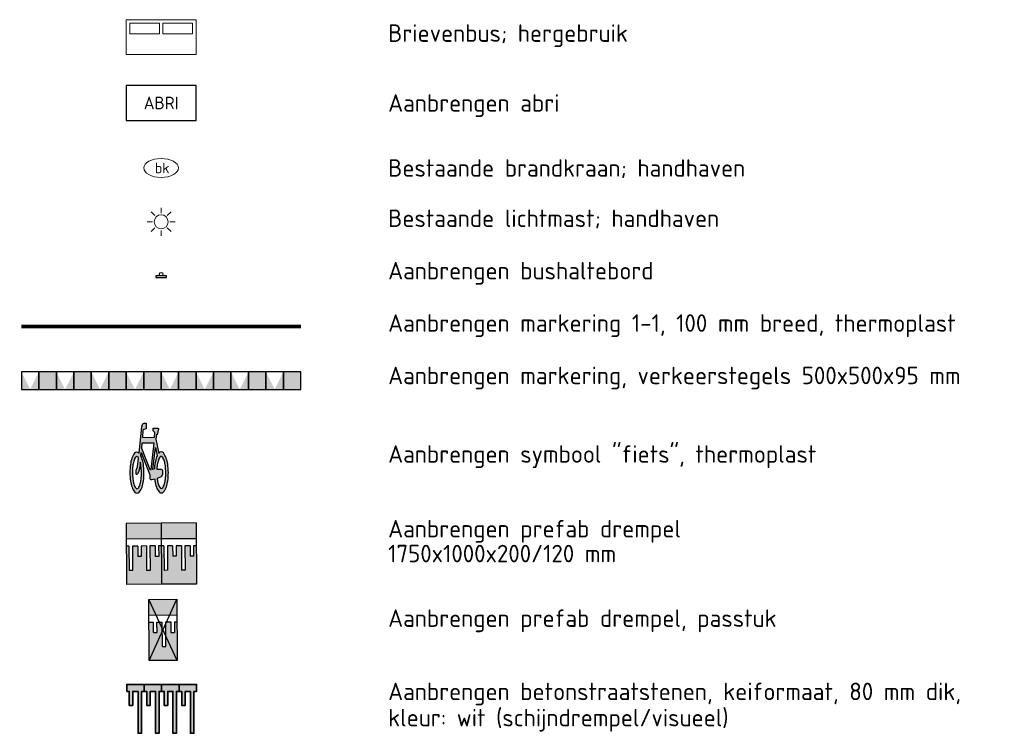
# Model space of a CAD drawing. Header units: metres. Extents: x 97967 to 197304, y 436003 to 872588.
# Tile 2 of 15: x 98526 to 98554, y 436231 to 436252. Entities that reach past the tile are written whole.
import ezdxf
from ezdxf.enums import TextEntityAlignment as Align

# ---------------------------------------------------------------- set-up
doc = ezdxf.new("R2010")
doc.units = ezdxf.units.M
doc.linetypes.add('VW-11_STREEP', pattern=[2, 1, -1])
for name, color, linetype, lineweight in [('B-WE-IE-MEUBILAIR_WEGMEUBILAIR_BRIEVENBUS-S-200', 252, 'Continuous', 18), ('B-WE-KL-ET_LS_OV_LICHTMAST-S', 1, 'Continuous', 25), ('B-WE-KL-WATER-S', 252, 'Continuous', 18), ('B-WE-VH-T18-50', 252, 'Continuous', 18), ('N-WE-IE-MEUBILAIR_WEGMEUBILAIR-ABRI-G', 7, 'Continuous', 25), ('N-WE-IE-MEUBILAIR_WEGMEUBILAIR_HALTEPAAL-S', 7, 'Continuous', 25), ('N-WE-VH-DREMPEL_PREFAB_ELEMENT-S', 30, 'Continuous', 25), ('N-WE-VH-MARKERING-G', 30, 'Continuous', 35), ('N-WE-VH-VERKEERSTEGEL-S', 7, 'Continuous', 25), ('N-WE-VW-MARKERING_LANGS_STREEP_11_010-G', 7, 'VW-11_STREEP', 13), ('N-WE-VW-MARKERING_SYMBOOL-S', 7, 'Continuous', 25), ('X-XX-AL-LEGENDA-T25', 7, 'Continuous', 25)]:
    doc.layers.add(name, color=color, linetype=linetype, lineweight=lineweight)
doc.styles.add('NLCS-ISO', font='NLCS-ISO.ttf')
doc.styles.add('NLCS-ISO-M200-T25', font='NLCS-ISO.ttf', dxfattribs={"height": 0.5})

# ---------------------------------------------------------------- blocks, each defined once
blk = doc.blocks.new('SVW-MARKERING_SYMBOOL_FIETS_2.0')
h = blk.add_hatch(color=256)
h.paths.add_polyline_path([(-0.0893796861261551, 1.999999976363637), (-0.1260769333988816, 1.999999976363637), (-0.1260769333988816, 2), (-0.1627741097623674, 2, 0.2360683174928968), (-0.1994714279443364, 1.963302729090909), (-0.2178200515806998, 1.90825685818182), (-0.2942099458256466, 1.135263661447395, 0.006813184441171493), (-0.3019926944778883, 1.144906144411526, 0.2231196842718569), (-0.3646090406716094, 1.174311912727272, 0.2231196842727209), (-0.4272253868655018, 1.144906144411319, 0.09064812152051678), (-0.5073278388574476, 1.002337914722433, 0.04745077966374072), (-0.5494175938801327, 0.8275192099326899, 0.03537354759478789), (-0.5664439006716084, 0.5871559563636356, 0.03537354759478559), (-0.5494175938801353, 0.346792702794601, 0.04745077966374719), (-0.5073278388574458, 0.1719739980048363, 0.09064812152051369), (-0.4272253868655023, 0.02940576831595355, 0.2231196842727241), (-0.3646090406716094, 0, 0.223119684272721), (-0.3019926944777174, 0.02940576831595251, 0.0906481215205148), (-0.2218902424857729, 0.1719739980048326, 0.04745077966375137), (-0.1798004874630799, 0.3467927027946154, 0.03537354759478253), (-0.1627741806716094, 0.5871559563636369, 0.03537354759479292), (-0.1798004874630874, 0.8275192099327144, 0.04745077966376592), (-0.2218902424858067, 1.002337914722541, 0.038863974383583), (-0.2499456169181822, 1.06710290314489), (-0.2416865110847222, 1.160706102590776), (0.002363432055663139, 0.5253944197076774), (0.002363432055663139, 0.440366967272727, 0.5446649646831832), (0.05740930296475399, 0.3853210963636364), (0.1407486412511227, 0.4032653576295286, 0.008345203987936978), (0.1478301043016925, 0.3467927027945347, 0.04745077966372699), (0.1899198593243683, 0.1719739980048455, 0.09064812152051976), (0.2700223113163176, 0.02940576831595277, 0.2231196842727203), (0.3326386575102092, 0, 0.2231196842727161), (0.3952550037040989, 0.02940576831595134, 0.09064812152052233), (0.4753574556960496, 0.171973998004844, 0.04745077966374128), (0.5174472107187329, 0.3467927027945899, 0.03537354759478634), (0.5344735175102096, 0.5871559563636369, 0.03537354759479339), (0.5174472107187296, 0.8275192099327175, 0.04745077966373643), (0.4753574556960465, 1.002337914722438, 0.09064812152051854), (0.3952550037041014, 1.14490614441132, 0.22311968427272), (0.3326386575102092, 1.174311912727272, 0.2231196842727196), (0.2700223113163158, 1.14490614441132, 0.006813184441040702), (0.2622395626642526, 1.135263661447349), (0.1858496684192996, 1.541284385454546), (0.2041982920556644, 1.688073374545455), (0.222546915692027, 1.66972475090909), (0.2592441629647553, 1.834862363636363, 0.5489458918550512), (0.2408955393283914, 1.853210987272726), (0.1124551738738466, 1.853210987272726), (0.1124551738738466, 1.779816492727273), (0.1589383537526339, 1.733333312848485), (0.1491524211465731, 1.596330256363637), (-0.2032490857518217, 1.596330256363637), (-0.185406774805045, 1.798543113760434, -0.2817769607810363), (-0.1260769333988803, 1.834862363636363), (-0.0893796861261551, 1.834862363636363)])
h.paths.add_polyline_path([(0.1308037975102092, 1.431192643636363), (0.03906067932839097, 0.6788990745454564), (0.002363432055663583, 0.6788990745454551), (-0.2306719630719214, 1.285537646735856), (-0.2178200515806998, 1.431192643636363)], flags=16)
h.paths.add_polyline_path([(0.1675010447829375, 1.302752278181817), (0.2155579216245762, 1.062467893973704, 0.03598583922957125), (0.1899198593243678, 1.002337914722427, 0.04745077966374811), (0.1478301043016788, 0.8275192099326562, 0.02190482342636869), (0.1332736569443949, 0.6788990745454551), (0.09410655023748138, 0.6788990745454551)], flags=16)
h.paths.add_polyline_path([(-0.3266833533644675, 1.025730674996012, -0.01664003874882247), (-0.3127564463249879, 1.003573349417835), (-0.3462604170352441, 0.7522935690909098), (-0.3829576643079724, 0.6605504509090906), (-0.3829576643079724, 0.5504587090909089, 0.7207592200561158), (-0.3646090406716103, 0.5321100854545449, 0.1622776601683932), (-0.3462604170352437, 0.5504587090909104), (-0.3095631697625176, 0.6238532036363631), (-0.2728659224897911, 0.8073394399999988), (-0.2662235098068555, 0.8826201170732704, -0.03090717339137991), (-0.2470638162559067, 0.7756656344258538, -0.02887400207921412), (-0.2361686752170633, 0.5871559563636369, -0.0288740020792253), (-0.2470638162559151, 0.3986462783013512, -0.03940657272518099), (-0.2737879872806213, 0.2627950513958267, -0.08052682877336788), (-0.3266833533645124, 0.1485812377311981, -0.249059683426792), (-0.3646090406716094, 0.128440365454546, -0.2490596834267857), (-0.4025347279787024, 0.1485812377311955, -0.08052682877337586), (-0.455430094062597, 0.262795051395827, -0.03940657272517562), (-0.4821542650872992, 0.3986462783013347, -0.02887400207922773), (-0.4930494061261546, 0.5871559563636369, -0.02887400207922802), (-0.4821542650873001, 0.7756656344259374, -0.03940657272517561), (-0.4554300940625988, 0.9115168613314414, -0.08052682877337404), (-0.4025347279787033, 1.025730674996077, -0.2490596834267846), (-0.3646090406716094, 1.045871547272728, -0.2490596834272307)], flags=16)
h.paths.add_polyline_path([(0.3326386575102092, 1.045871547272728, -0.2490596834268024), (0.3705643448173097, 1.025730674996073, -0.08052682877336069), (0.4234597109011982, 0.9115168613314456, -0.03940657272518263), (0.4501838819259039, 0.7756656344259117, -0.02887400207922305), (0.4610790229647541, 0.5871559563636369, -0.02887400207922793), (0.4501838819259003, 0.3986462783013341, -0.03940657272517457), (0.423459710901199, 0.2627950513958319, -0.08052682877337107), (0.3705643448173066, 0.1485812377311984, -0.2490596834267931), (0.3326386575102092, 0.128440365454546, -0.2490596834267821), (0.2947129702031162, 0.1485812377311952, -0.08052682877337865), (0.2418176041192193, 0.2627950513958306, -0.03940657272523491), (0.2150934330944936, 0.3986462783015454, -0.003097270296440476), (0.2128827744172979, 0.418796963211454), (0.3326386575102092, 0.4587155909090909), (0.3693359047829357, 0.5321100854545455), (0.3693359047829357, 0.6422018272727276, 0.4142135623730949), (0.3326386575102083, 0.6788990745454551), (0.2067722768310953, 0.6788990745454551, -0.01484253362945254), (0.2150934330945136, 0.775665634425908, -0.0394065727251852), (0.2418176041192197, 0.9115168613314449, -0.08052682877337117), (0.2947129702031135, 1.025730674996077, -0.2490596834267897)], flags=16)
at = {"flags": 128}
for points in [[(-0.2942099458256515, 1.135263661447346), (-0.2178200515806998, 1.908256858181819), (-0.1994714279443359, 1.96330272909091, -0.4142135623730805), (-0.1260769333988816, 1.999999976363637), (-0.0893796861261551, 1.999999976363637), (-0.0893796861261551, 1.834862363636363), (-0.1260769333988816, 1.834862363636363, 0.2817769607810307), (-0.185406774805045, 1.798543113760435), (-0.2032490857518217, 1.596330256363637), (0.1491524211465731, 1.596330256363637), (0.1589383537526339, 1.733333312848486), (0.1124551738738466, 1.779816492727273), (0.1124551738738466, 1.853210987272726), (0.2408955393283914, 1.853210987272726, -0.5489458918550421), (0.2592441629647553, 1.834862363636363), (0.222546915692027, 1.66972475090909), (0.2041982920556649, 1.688073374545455), (0.1858496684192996, 1.541284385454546), (0.2622395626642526, 1.135263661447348)], [(-0.3019926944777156, 1.144906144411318, 0.22311968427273), (-0.3646090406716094, 1.174311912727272, 0.2231196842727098), (-0.4272253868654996, 1.144906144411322, 0.09064812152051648), (-0.5073278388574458, 1.002337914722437, 0.04745077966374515), (-0.5494175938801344, 0.827519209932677, 0.03537354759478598), (-0.5664439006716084, 0.5871559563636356, 0.0353735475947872), (-0.5494175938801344, 0.34679270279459, 0.04745077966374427), (-0.5073278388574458, 0.1719739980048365, 0.09064812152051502), (-0.4272253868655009, 0.0294057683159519, 0.2231196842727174), (-0.3646090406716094, 0, 0.2231196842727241), (-0.3019926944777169, 0.0294057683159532, 0.09064812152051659), (-0.2218902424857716, 0.1719739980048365, 0.04745077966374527), (-0.1798004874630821, 0.3467927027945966, 0.03537354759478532), (-0.1627741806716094, 0.5871559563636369, 0.03537354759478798), (-0.1798004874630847, 0.827519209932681, 0.04745077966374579), (-0.2218902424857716, 1.002337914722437, 0.03886397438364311), (-0.2499456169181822, 1.067102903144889), (-0.2416865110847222, 1.160706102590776), (0.002363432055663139, 0.5253944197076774), (0.002363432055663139, 0.440366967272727, 0.544664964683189), (0.05740930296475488, 0.3853210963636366), (0.1407486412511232, 0.4032653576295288, 0.008345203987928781), (0.1478301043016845, 0.34679270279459, 0.04745077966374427), (0.1899198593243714, 0.1719739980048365, 0.09064812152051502), (0.270022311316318, 0.0294057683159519, 0.2231196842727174), (0.3326386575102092, 0, 0.2231196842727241), (0.3952550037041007, 0.0294057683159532, 0.09064812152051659), (0.4753574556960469, 0.1719739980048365, 0.04745077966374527), (0.5174472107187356, 0.3467927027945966, 0.03537354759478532), (0.5344735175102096, 0.5871559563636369, 0.03537354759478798), (0.5174472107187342, 0.827519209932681, 0.04745077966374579), (0.4753574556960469, 1.002337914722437, 0.09064812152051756), (0.3952550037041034, 1.144906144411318, 0.22311968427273), (0.3326386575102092, 1.174311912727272, 0.2231196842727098), (0.270022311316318, 1.144906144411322)]]:
    blk.add_lwpolyline(points, format="xyb", dxfattribs=at)
blk.add_lwpolyline([(-0.2306719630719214, 1.285537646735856), (0.002363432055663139, 0.6788990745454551), (0.03906067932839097, 0.6788990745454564), (0.1308037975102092, 1.431192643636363), (-0.2178200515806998, 1.431192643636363)], close=True, dxfattribs=at)
for points in [[(0.2155579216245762, 1.062467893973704, 0.03598583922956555), (0.1899198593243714, 1.002337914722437, 0.04745077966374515), (0.1478301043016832, 0.827519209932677, 0.02190482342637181), (0.1332736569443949, 0.6788990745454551), (0.09410655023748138, 0.6788990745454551), (0.167501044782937, 1.302752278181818)], [(-0.2662235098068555, 0.8826201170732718), (-0.2728659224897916, 0.8073394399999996), (-0.3095631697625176, 0.6238532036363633), (-0.3462604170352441, 0.5504587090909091, -0.1622776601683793), (-0.3646090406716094, 0.5321100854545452, -0.7207592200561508), (-0.3829576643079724, 0.5504587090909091), (-0.3829576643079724, 0.6605504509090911), (-0.3462604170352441, 0.7522935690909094), (-0.3127564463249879, 1.003573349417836, 0.01664003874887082), (-0.3266833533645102, 1.025730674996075, 0.2490596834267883), (-0.3646090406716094, 1.045871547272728, 0.2490596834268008), (-0.4025347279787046, 1.025730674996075, 0.08052682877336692), (-0.4554300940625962, 0.9115168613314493, 0.0394065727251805), (-0.4821542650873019, 0.7756656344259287, 0.02887400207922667), (-0.4930494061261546, 0.5871559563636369, 0.02887400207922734), (-0.4821542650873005, 0.3986462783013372, 0.03940657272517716), (-0.4554300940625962, 0.2627950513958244, 0.08052682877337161), (-0.4025347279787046, 0.1485812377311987, 0.2490596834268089), (-0.3646090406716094, 0.128440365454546, 0.2490596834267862), (-0.3266833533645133, 0.1485812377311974, 0.08052682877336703), (-0.2737879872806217, 0.2627950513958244, 0.0394065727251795), (-0.247063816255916, 0.3986462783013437, 0.02887400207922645), (-0.2361686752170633, 0.5871559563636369, 0.02887400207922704), (-0.247063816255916, 0.7756656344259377, 0.0309071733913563)], [(0.4610790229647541, 0.5871559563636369, 0.02887400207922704), (0.4501838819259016, 0.7756656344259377, 0.0394065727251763), (0.4234597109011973, 0.9115168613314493, 0.08052682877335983), (0.3705643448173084, 1.025730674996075, 0.2490596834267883), (0.3326386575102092, 1.045871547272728, 0.2490596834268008), (0.2947129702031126, 1.025730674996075, 0.08052682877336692), (0.2418176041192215, 0.9115168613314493, 0.0394065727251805), (0.2150934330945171, 0.7756656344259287, 0.01484253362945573), (0.2067722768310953, 0.6788990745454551), (0.3326386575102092, 0.6788990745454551, -0.4142135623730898), (0.3693359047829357, 0.6422018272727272), (0.3693359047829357, 0.5321100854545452), (0.3326386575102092, 0.4587155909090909), (0.2128827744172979, 0.4187969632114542, 0.003097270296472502), (0.2150934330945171, 0.3986462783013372, 0.03940657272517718), (0.2418176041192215, 0.2627950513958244, 0.0805268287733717), (0.2947129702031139, 0.1485812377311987, 0.2490596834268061), (0.3326386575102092, 0.128440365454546, 0.2490596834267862), (0.3705643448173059, 0.1485812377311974, 0.08052682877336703), (0.4234597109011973, 0.2627950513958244, 0.0394065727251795), (0.4501838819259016, 0.3986462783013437, 0.02887400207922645)]]:
    blk.add_lwpolyline(points, format="xyb", close=True, dxfattribs=at)
for centre, radius, start, end in [((-0.6519019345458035, 0.8545213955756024), 0.4547084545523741, 38.12735981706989, 39.68880251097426), ((0.6199315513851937, 0.8545213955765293), 0.454708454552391, 140.3111974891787, 141.8726401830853)]:
    blk.add_arc(centre, radius, start, end)
blk = doc.blocks.new('SVH-DREMPEL_PREFAB_1750X1000')
h = blk.add_hatch(color=254)
h.dxf.hatch_style = 1
h.paths.add_polyline_path([(1, 1.75), (0, 1.75), (0, 1.300000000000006), (1, 1.300000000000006)])
h.paths.add_polyline_path([(0.8250000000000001, 1.100000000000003), (0.675, 1.100000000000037), (0.675, 0.7999999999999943), (0.5750000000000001, 0.7999999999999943), (0.5750000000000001, 1.100000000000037), (0.425, 1.100000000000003), (0.425, 0.4000000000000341), (0.325, 0.4000000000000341), (0.325, 1.100000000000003), (0.175, 1.100000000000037), (0.175, 0.7999999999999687), (0.07499999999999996, 0.7999999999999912), (0.07500000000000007, 1.10000000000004), (0, 1.100000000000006), (0, 0), (1, -2.220446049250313e-16), (1, 1.100000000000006), (0.925, 1.100000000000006), (0.925, 0.4000000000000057), (0.8250000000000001, 0.4000000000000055)])
for p, q in [((0, 1.75), (0, 0)), ((0, 1.75), (1, 1.75)), ((1, 1.75), (1, 0)), ((0, 1.300000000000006), (1, 1.300000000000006)), ((0, 1.100000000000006), (0.075, 1.10000000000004)), ((0.075, 1.10000000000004), (0.075, 0.7999999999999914)), ((0.175, 1.100000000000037), (0.325, 1.100000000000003)), ((0.175, 1.100000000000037), (0.175, 0.7999999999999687)), ((0.325, 1.100000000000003), (0.325, 0.4000000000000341)), ((0.425, 1.100000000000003), (0.5750000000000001, 1.100000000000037)), ((0.425, 1.100000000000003), (0.425, 0.4000000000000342)), ((0.5750000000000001, 1.100000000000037), (0.5750000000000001, 0.7999999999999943)), ((0.675, 1.100000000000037), (0.8250000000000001, 1.100000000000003)), ((0.675, 1.100000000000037), (0.675, 0.7999999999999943)), ((0.8250000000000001, 1.100000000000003), (0.8250000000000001, 0.4000000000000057)), ((0.925, 1.100000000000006), (1, 1.100000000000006)), ((0.925, 1.100000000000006), (0.925, 0.4000000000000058)), ((0.075, 0.7999999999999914), (0.175, 0.7999999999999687)), ((0.5750000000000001, 0.7999999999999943), (0.675, 0.7999999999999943)), ((0.325, 0.4000000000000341), (0.425, 0.4000000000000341)), ((0.8250000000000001, 0.4000000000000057), (0.925, 0.4000000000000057)), ((0, 0), (1, 0))]:
    blk.add_line(p, q)
blk = doc.blocks.new('SKL-ET_OV_LICHTMAST-SO')
at = {"color": 0, "linetype": 'ByBlock', "lineweight": 18}
for points in [[(-1.41421356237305, 1.414213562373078), (-0.8838834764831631, 0.8838834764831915)], [(0, 2), (0, 1.25)], [(0.88388347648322, 0.8838834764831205), (1.414213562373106, 1.414213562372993)], [(-1.25, 0), (-2, 0)], [(2, 0), (1.25, 0)], [(-1.414213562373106, -1.414213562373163), (-0.8838834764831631, -0.88388347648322)], [(0, -1.25), (0, -2)], [(0.8838834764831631, -0.8838834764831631), (1.414213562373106, -1.414213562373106)]]:
    blk.add_lwpolyline(points, dxfattribs=at)
blk.add_circle((0, 0), 1, dxfattribs=at)
blk = doc.blocks.new('A$C6f6eb2d5')
at = {"layer": 'N-WE-VH-DREMPEL_PREFAB_ELEMENT-S'}
h = blk.add_hatch(color=254, dxfattribs=at)
h.dxf.hatch_style = 1
h.paths.add_polyline_path([(-0.002533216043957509, 0.4032869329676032), (1.097446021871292, 0.4101950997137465), (1.098272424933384, 0.2786079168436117), (0.7982783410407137, 0.2767238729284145), (0.7989063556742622, 0.1767258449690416), (1.098900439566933, 0.1786098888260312), (1.099842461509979, 0.0286128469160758), (0.3998562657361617, 0.02421674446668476), (0.3999979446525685, 0.001657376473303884), (5.313559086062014e-06, -0.0008459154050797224)])
h.paths.add_polyline_path([(5.313559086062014e-06, -0.0008459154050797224), (0.3999979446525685, 0.001657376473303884), (0.4004842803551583, -0.07578128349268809), (1.100470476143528, -0.07138518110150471), (1.101412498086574, -0.2213822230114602), (0.801418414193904, -0.2232662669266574), (0.8020464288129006, -0.3232642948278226), (1.102040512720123, -0.321380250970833), (1.102511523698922, -0.3963787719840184), (0.002533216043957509, -0.4032869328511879)])
h = blk.add_hatch(color=254, dxfattribs=at)
h.dxf.hatch_style = 1
h.paths.add_polyline_path([(1.74743227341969, 0.4142771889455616), (1.752498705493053, -0.3922966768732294), (1.30250757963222, -0.3951227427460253), (1.29744207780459, 0.4114511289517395)])
for p, q in [((-0.002533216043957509, 0.4032869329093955), (1.74743227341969, 0.4142771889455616)), ((-0.002533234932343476, 0.4032899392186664), (1.752498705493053, -0.3922966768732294)), ((0.002533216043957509, -0.4032869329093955), (-0.002533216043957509, 0.4032869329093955)), ((0.002514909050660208, -0.4018786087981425), (1.74743227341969, 0.4142771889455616)), ((1.097446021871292, 0.4101950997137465), (1.098272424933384, 0.2786079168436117)), ((1.29744207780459, 0.4114511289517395), (1.30250757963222, -0.3951227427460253)), ((1.74743227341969, 0.4142771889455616), (1.752498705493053, -0.3922966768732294)), ((0.3998562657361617, 0.02421674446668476), (1.099842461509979, 0.0286128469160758)), ((0.3998562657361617, 0.02421674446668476), (0.4004842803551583, -0.07578128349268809)), ((0.7982783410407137, 0.2767238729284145), (1.098272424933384, 0.2786079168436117)), ((0.7982783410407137, 0.2767238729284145), (0.7989063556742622, 0.1767258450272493)), ((0.7989063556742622, 0.1767258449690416), (1.098900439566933, 0.1786098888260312)), ((1.098900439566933, 0.1786098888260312), (1.099842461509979, 0.0286128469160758)), ((0.4004842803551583, -0.07578128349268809), (1.100470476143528, -0.07138518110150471)), ((1.101412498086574, -0.2213822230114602), (0.801418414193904, -0.2232662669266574)), ((0.801418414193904, -0.2232662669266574), (0.8020464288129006, -0.3232642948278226)), ((1.100470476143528, -0.07138518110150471), (1.101412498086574, -0.2213822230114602)), ((1.752498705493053, -0.3922966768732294), (0.002533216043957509, -0.4032869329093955)), ((1.102040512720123, -0.321380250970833), (0.8020464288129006, -0.3232642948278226)), ((1.102040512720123, -0.321380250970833), (1.102511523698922, -0.3963787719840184))]:
    blk.add_line(p, q, dxfattribs=at)
blk = doc.blocks.new('Haltepaal')
at = {"layer": 'N-WE-IE-MEUBILAIR_WEGMEUBILAIR_HALTEPAAL-S'}
blk.add_lwpolyline([(-0.1500000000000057, -0.09999999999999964), (0.1500000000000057, -0.09999999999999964), (0.1500000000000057, -0.04999999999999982), (-0.1500000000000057, -0.04999999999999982)], close=True, dxfattribs=at)
blk.add_circle((0, 0), 0.05, dxfattribs=at)
blk = doc.blocks.new('SIE-WEG_ABRI-SO')
at = {"layer": 'N-WE-IE-MEUBILAIR_WEGMEUBILAIR-ABRI-G'}
blk.add_lwpolyline([(-5, -2.5), (5, -2.5), (5, 2.5), (-5, 2.5)], close=True, dxfattribs=at)
at = {"layer": 'N-WE-IE-MEUBILAIR_WEGMEUBILAIR-ABRI-G', "style": 'NLCS-ISO'}
blk.add_text('ABRI', height=1.8, dxfattribs=at).set_placement((0, 0), align=Align.MIDDLE_CENTER)
blk = doc.blocks.new('SKL-WATER_BRANDKRAAN_BRANDPUT-SO')
at = {"color": 0, "linetype": 'ByBlock', "lineweight": 18}
blk.add_ellipse((0, 0), major_axis=(2.5, 9.034865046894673e-15), ratio=0.5400000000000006, dxfattribs=at)
at = {"color": 0, "linetype": 'ByBlock', "lineweight": 18, "style": 'NLCS-ISO'}
blk.add_text('bk', height=1.5, dxfattribs=at).set_placement((0.1553767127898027, 0), align=Align.MIDDLE_CENTER)
blk = doc.blocks.new('SIE-WEG_BRIEVENBUS-SO')
at = {"color": 0, "linetype": 'ByBlock', "lineweight": 18}
for points in [[(2, -1), (2, 1), (-2, 1), (-2, -1)], [(-0.1000000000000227, 0.1999999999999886), (-0.1000000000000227, 0.8000000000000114), (-1.800000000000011, 0.8000000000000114), (-1.800000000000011, 0.1999999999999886)], [(0.1000000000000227, 0.1999999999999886), (0.1000000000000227, 0.8000000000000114), (1.800000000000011, 0.8000000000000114), (1.800000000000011, 0.1999999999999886)]]:
    blk.add_lwpolyline(points, close=True, dxfattribs=at)
blk = doc.blocks.new('SVH-VERKEERSTEGEL_500X500_HAAIENTAND')
h = blk.add_hatch(color=253)
h.paths.add_polyline_path([(-0.25, -0.5), (-0.25, 0), (0, -0.5)])
h.paths.add_polyline_path([(0, -0.5), (0.25, 0), (0.25, -0.5)])
blk.add_3dface([(-0.25, -0.5), (0.25, -0.5), (0.25, 0), (-0.25, 0)])
blk = doc.blocks.new('SVH-VERKEERSTEGEL_500X500_TUSSENTEGEL')
blk.add_hatch(color=253).paths.add_polyline_path([(-0.25, -0.5), (-0.25, 0), (0.25, 0), (0.25, -0.5)])
blk.add_3dface([(-0.25, -0.5), (0.25, -0.5), (0.25, 0), (-0.25, 0)])

msp = doc.modelspace()

# ---------------------------------------------------------------- hatches: boundary and pattern name
at = {"layer": 'N-WE-VH-MARKERING-G'}
h = msp.add_hatch(color=255, dxfattribs=at)
h.dxf.hatch_style = 1
h.paths.add_polyline_path([(98528.67594368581, 436232.3372211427), (98528.75094368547, 436232.337220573), (98528.75094165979, 436231.9372213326), (98528.85094165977, 436231.9372205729), (98528.8509436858, 436232.3372198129), (98529.00094368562, 436232.3372186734), (98529.00093760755, 436231.1372219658), (98529.10093760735, 436231.1372212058), (98529.1009436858, 436232.3372179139), (98529.17594368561, 436232.3372173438), (98529.17594469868, 436232.5372173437), (98528.67594317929, 436232.5372211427)])
h = msp.add_hatch(color=255, dxfattribs=at)
h.dxf.hatch_style = 1
h.paths.add_polyline_path([(98529.17594550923, 436232.337222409), (98529.25094550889, 436232.3372218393), (98529.2509434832, 436231.937222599), (98529.35094348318, 436231.9372218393), (98529.35094550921, 436232.3372210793), (98529.500945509, 436232.3372199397), (98529.50093943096, 436231.1372232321), (98529.60093943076, 436231.1372224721), (98529.60094550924, 436232.3372191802), (98529.67594550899, 436232.3372186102), (98529.67594652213, 436232.5372186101), (98529.1759450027, 436232.537222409)])
h = msp.add_hatch(color=255, dxfattribs=at)
h.dxf.hatch_style = 1
h.paths.add_polyline_path([(98529.67594733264, 436232.3372236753), (98529.7509473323, 436232.3372231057), (98529.75094530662, 436231.9372238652), (98529.85094530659, 436231.9372231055), (98529.85094733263, 436232.3372223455), (98530.00094733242, 436232.337221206), (98530.00094125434, 436231.1372244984), (98530.10094125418, 436231.1372237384), (98530.10094733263, 436232.3372204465), (98530.17594733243, 436232.3372198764), (98530.17594834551, 436232.5372198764), (98529.67594682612, 436232.5372236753)])
h = msp.add_hatch(color=255, dxfattribs=at)
h.dxf.hatch_style = 1
h.paths.add_polyline_path([(98530.17594915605, 436232.3372249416), (98530.25094915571, 436232.3372243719), (98530.25094713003, 436231.9372251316), (98530.35094713, 436231.9372243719), (98530.35094915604, 436232.3372236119), (98530.50094915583, 436232.3372224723), (98530.50094307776, 436231.1372257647), (98530.60094307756, 436231.1372250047), (98530.60094915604, 436232.3372217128), (98530.67594915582, 436232.3372211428), (98530.67595016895, 436232.5372211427), (98530.17594864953, 436232.5372249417)])

# ---------------------------------------------------------------- linework, layer by layer
for p, q in [((98528.67594317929, 436232.5372211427), (98529.17594469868, 436232.5372173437)), ((98529.1759450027, 436232.537222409), (98529.67594652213, 436232.5372186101)), ((98529.67594682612, 436232.5372236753), (98530.17594834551, 436232.5372198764)), ((98530.17594864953, 436232.5372249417), (98530.67595016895, 436232.5372211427))]:
    msp.add_line(p, q, dxfattribs=at)
for points in [[(98528.67594368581, 436232.3372211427), (98528.75094368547, 436232.337220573), (98528.75094165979, 436231.9372213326), (98528.85094165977, 436231.9372205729), (98528.8509436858, 436232.3372198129), (98529.00094368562, 436232.3372186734), (98529.00093760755, 436231.1372219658), (98529.10093760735, 436231.1372212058), (98529.1009436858, 436232.3372179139), (98529.17594368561, 436232.3372173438), (98529.17594469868, 436232.5372173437), (98528.67594317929, 436232.5372211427)], [(98529.17594550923, 436232.337222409), (98529.25094550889, 436232.3372218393), (98529.2509434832, 436231.937222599), (98529.35094348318, 436231.9372218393), (98529.35094550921, 436232.3372210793), (98529.500945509, 436232.3372199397), (98529.50093943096, 436231.1372232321), (98529.60093943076, 436231.1372224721), (98529.60094550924, 436232.3372191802), (98529.67594550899, 436232.3372186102), (98529.67594652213, 436232.5372186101), (98529.1759450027, 436232.537222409)], [(98529.67594733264, 436232.3372236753), (98529.7509473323, 436232.3372231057), (98529.75094530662, 436231.9372238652), (98529.85094530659, 436231.9372231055), (98529.85094733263, 436232.3372223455), (98530.00094733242, 436232.337221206), (98530.00094125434, 436231.1372244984), (98530.10094125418, 436231.1372237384), (98530.10094733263, 436232.3372204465), (98530.17594733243, 436232.3372198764), (98530.17594834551, 436232.5372198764), (98529.67594682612, 436232.5372236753)], [(98530.17594915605, 436232.3372249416), (98530.25094915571, 436232.3372243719), (98530.25094713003, 436231.9372251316), (98530.35094713, 436231.9372243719), (98530.35094915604, 436232.3372236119), (98530.50094915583, 436232.3372224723), (98530.50094307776, 436231.1372257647), (98530.60094307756, 436231.1372250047), (98530.60094915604, 436232.3372217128), (98530.67594915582, 436232.3372211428), (98530.67595016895, 436232.5372211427), (98530.17594864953, 436232.5372249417)]]:
    msp.add_lwpolyline(points, close=True, dxfattribs=at)
for points in [[(98528.67594368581, 436232.3372211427), (98528.75094368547, 436232.337220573), (98528.75094165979, 436231.9372213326), (98528.85094165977, 436231.9372205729), (98528.8509436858, 436232.3372198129), (98529.00094368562, 436232.3372186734), (98529.00093760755, 436231.1372219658), (98529.10093760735, 436231.1372212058), (98529.1009436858, 436232.3372179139), (98529.17594368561, 436232.3372173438)], [(98529.17594550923, 436232.337222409), (98529.25094550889, 436232.3372218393), (98529.2509434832, 436231.937222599), (98529.35094348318, 436231.9372218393), (98529.35094550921, 436232.3372210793), (98529.500945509, 436232.3372199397), (98529.50093943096, 436231.1372232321), (98529.60093943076, 436231.1372224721), (98529.60094550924, 436232.3372191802), (98529.67594550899, 436232.3372186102)], [(98529.67594733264, 436232.3372236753), (98529.7509473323, 436232.3372231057), (98529.75094530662, 436231.9372238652), (98529.85094530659, 436231.9372231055), (98529.85094733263, 436232.3372223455), (98530.00094733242, 436232.337221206), (98530.00094125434, 436231.1372244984), (98530.10094125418, 436231.1372237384), (98530.10094733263, 436232.3372204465), (98530.17594733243, 436232.3372198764)], [(98530.17594915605, 436232.3372249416), (98530.25094915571, 436232.3372243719), (98530.25094713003, 436231.9372251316), (98530.35094713, 436231.9372243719), (98530.35094915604, 436232.3372236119), (98530.50094915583, 436232.3372224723), (98530.50094307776, 436231.1372257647), (98530.60094307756, 436231.1372250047), (98530.60094915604, 436232.3372217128), (98530.67594915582, 436232.3372211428)]]:
    msp.add_lwpolyline(points, dxfattribs=at)
at = {"layer": 'N-WE-VW-MARKERING_LANGS_STREEP_11_010-G', "const_width": 0.1}
msp.add_lwpolyline([(98525.66189497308, 436242.7809668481), (98533.66189497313, 436242.7809668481)], dxfattribs=at)

# ---------------------------------------------------------------- block references
at = {"layer": 'B-WE-IE-MEUBILAIR_WEGMEUBILAIR_BRIEVENBUS-S-200', "ltscale": 0.2, "xscale": 0.5, "yscale": 0.5, "zscale": 0.2}
msp.add_blockref('SIE-WEG_BRIEVENBUS-SO', (98529.66189265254, 436251.0650972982), dxfattribs=at)
at = {"layer": 'B-WE-KL-ET_LS_OV_LICHTMAST-S', "xscale": 0.2, "yscale": 0.2, "zscale": 0.2}
msp.add_blockref('SKL-ET_OV_LICHTMAST-SO', (98529.6618949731, 436245.7809668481), dxfattribs=at)
at = {"layer": 'B-WE-KL-WATER-S', "xscale": 0.2, "yscale": 0.2, "zscale": 0.2}
msp.add_blockref('SKL-WATER_BRANDKRAAN_BRANDPUT-SO', (98529.6618949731, 436247.320382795), dxfattribs=at)
at = {"layer": 'B-WE-VH-T18-50', "ltscale": 0.2, "rotation": 90}
msp.add_blockref('A$C6f6eb2d5', (98529.72059387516, 436233.2229550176), dxfattribs=at)
at = {"layer": 'N-WE-IE-MEUBILAIR_WEGMEUBILAIR-ABRI-G', "xscale": 0.2000000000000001, "yscale": 0.2000000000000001, "zscale": 0.2000000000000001}
msp.add_blockref('SIE-WEG_ABRI-SO', (98529.66189265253, 436249.1809418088), dxfattribs=at)
at = {"layer": 'N-WE-IE-MEUBILAIR_WEGMEUBILAIR_HALTEPAAL-S'}
msp.add_blockref('Haltepaal', (98529.6618949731, 436244.2809668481), dxfattribs=at)
at = {"layer": 'N-WE-VH-DREMPEL_PREFAB_ELEMENT-S', "xscale": -1, "rotation": 0.3599604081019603}
for p in [(98529.67288926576, 436235.4018904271), (98530.67286953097, 436235.4081728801)]:
    msp.add_blockref('SVH-DREMPEL_PREFAB_1750X1000', p, dxfattribs=at)
at = {"layer": 'N-WE-VH-VERKEERSTEGEL-S', "ltscale": 0.2}
for name, p in [('SVH-VERKEERSTEGEL_500X500_HAAIENTAND', (98525.9118949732, 436241.4809668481)), ('SVH-VERKEERSTEGEL_500X500_TUSSENTEGEL', (98526.4118949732, 436241.4809668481)), ('SVH-VERKEERSTEGEL_500X500_HAAIENTAND', (98526.9118949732, 436241.4809668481)), ('SVH-VERKEERSTEGEL_500X500_TUSSENTEGEL', (98527.41189497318, 436241.4809668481)), ('SVH-VERKEERSTEGEL_500X500_HAAIENTAND', (98527.91189497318, 436241.4809668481)), ('SVH-VERKEERSTEGEL_500X500_TUSSENTEGEL', (98528.41189497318, 436241.4809668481)), ('SVH-VERKEERSTEGEL_500X500_HAAIENTAND', (98528.91189497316, 436241.4809668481)), ('SVH-VERKEERSTEGEL_500X500_TUSSENTEGEL', (98529.41189497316, 436241.4809668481)), ('SVH-VERKEERSTEGEL_500X500_HAAIENTAND', (98529.91189497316, 436241.4809668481)), ('SVH-VERKEERSTEGEL_500X500_TUSSENTEGEL', (98530.41189497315, 436241.4809668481)), ('SVH-VERKEERSTEGEL_500X500_HAAIENTAND', (98530.91189497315, 436241.4809668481)), ('SVH-VERKEERSTEGEL_500X500_TUSSENTEGEL', (98531.41189497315, 436241.4809668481)), ('SVH-VERKEERSTEGEL_500X500_HAAIENTAND', (98531.91189497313, 436241.4809668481)), ('SVH-VERKEERSTEGEL_500X500_TUSSENTEGEL', (98532.41189497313, 436241.4809668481)), ('SVH-VERKEERSTEGEL_500X500_HAAIENTAND', (98532.91189497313, 436241.4809668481)), ('SVH-VERKEERSTEGEL_500X500_TUSSENTEGEL', (98533.41189497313, 436241.4809668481))]:
    msp.add_blockref(name, p, dxfattribs=at)
at = {"layer": 'N-WE-VW-MARKERING_SYMBOOL-S', "rotation": 0.3612209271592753}
msp.add_blockref('SVW-MARKERING_SYMBOOL_FIETS_2.0', (98529.33710593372, 436238.0141156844), dxfattribs=at)

# ---------------------------------------------------------------- texts
at = {"layer": 'X-XX-AL-LEGENDA-T25', "style": 'NLCS-ISO-M200-T25'}
for s, p in [('Brievenbus; hergebruik', (98536.16189497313, 436251.1809418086)), ('Aanbrengen abri', (98536.16189497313, 436249.1809418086)), ('Bestaande brandkraan; handhaven', (98536.16186956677, 436247.3203827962)), ('Bestaande lichtmast; handhaven', (98536.16189497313, 436245.8809418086)), ('Aanbrengen bushaltebord', (98536.16189497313, 436244.3809418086)), ('Aanbrengen markering 1-1, 100 mm breed, thermoplast', (98536.16189497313, 436242.8809418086)), ('Aanbrengen markering, verkeerstegels 500x500x95 mm', (98536.16189497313, 436241.3809418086)), ('Aanbrengen symbool "fiets", thermoplast', (98536.16189497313, 436239.1321337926)), ('Aanbrengen prefab drempel', (98536.16189497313, 436236.9939293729)), ('1750x1000x200/120 mm', (98536.16189497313, 436236.2831875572)), ('Aanbrengen prefab drempel, passtuk', (98536.16189497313, 436234.4331556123)), ('Aanbrengen betonstraatstenen, keiformaat, 80 mm dik,', (98536.16189497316, 436232.3359246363)), ('kleur: wit (schijndrempel/visueel)', (98536.16189497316, 436231.5859246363))]:
    msp.add_text(s, height=0.4999999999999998, dxfattribs=at).set_placement(p, align=Align.MIDDLE_LEFT)

doc.saveas('drawing.dxf')
